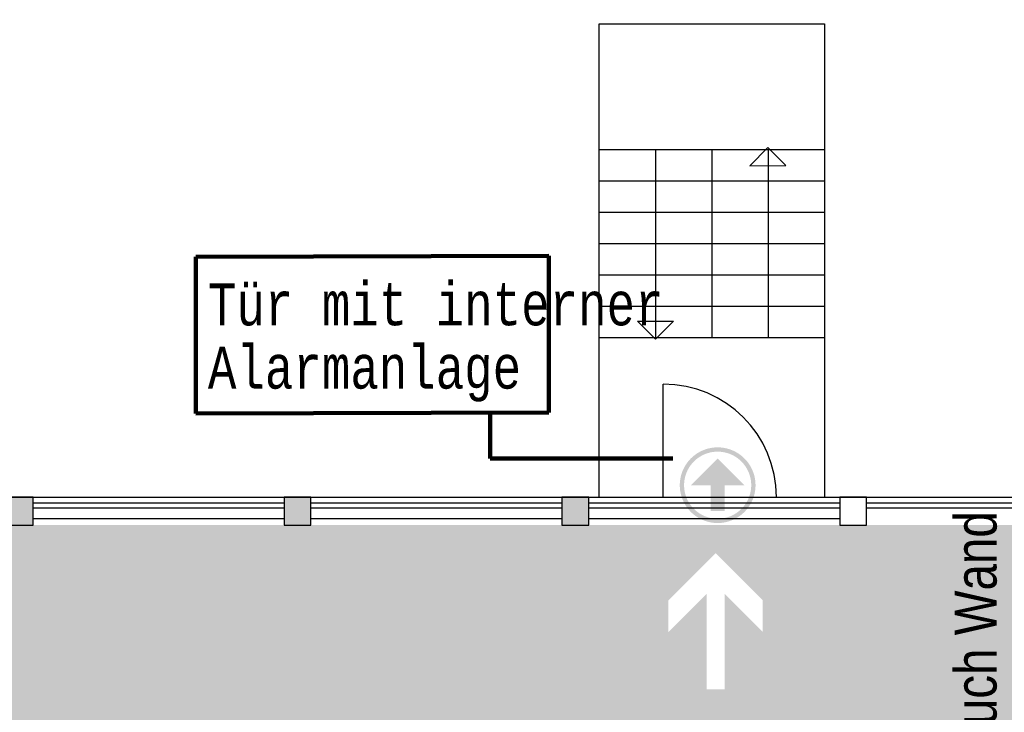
# Model space of a CAD drawing. Header units: metres. Extents: x -5 to 193, y -5 to 104.
# Tile 23 of 25: x 167.26 to 176.05, y 73.2 to 79.38. Entities that reach past the tile are written whole.
import ezdxf

# ---------------------------------------------------------------- set-up
doc = ezdxf.new("R2010")
doc.units = ezdxf.units.M
doc.header["$PDMODE"] = 65
doc.linetypes.add('AUSGEZOGEN', pattern=[0])
for name, color, linetype, lineweight in [('XR$2$003STTXT_BAUTEILBESCHRIFTUNG', 7, 'Continuous', 13), ('XR$2$003UZ013_BETON_STAHLBETON', 8, 'Continuous', 13), ('XR$2$003WN111_ALLGEMEIN', 7, 'Continuous', 13), ('XR$2$004FE2DD_ZWEIDIMENSIONAL', 4, 'Continuous', 13), ('XR$2$004TT111_ALLGEMEIN', 7, 'Continuous', 13), ('XR$3$004TT2DD_ZWEIDIMENSIONAL', 4, 'Continuous', 13), ('XR$3$STANDARD', 7, 'Continuous', 25)]:
    doc.layers.add(name, color=color, linetype=linetype, lineweight=lineweight)
doc.styles.add('ARIAL', font='ARIAL.TTF')
doc.styles.add('LUCIDACONSOLE', font='LUCON.TTF')
doc.dimstyles.new('_DIMSTYLE_3', dxfattribs={"dimtxt": 0.75, "dimasz": 1, "dimexe": 0, "dimexo": 1e-06, "dimgap": 0.375, "dimtad": 0, "dimrnd": 0.01, "dimzin": 4, "dimdsep": 46, "dimtxsty": 'Standard', "dimblk1": 'ALL_ML_STRICH', "dimblk2": 'ALL_ML_STRICH', "dimsah": 1, "dimcen": 0, "dimse1": 1, "dimse2": 1, "dimadec": 0, "dimazin": 0, "dimtfac": 1, "dimtdec": 0, "dimtix": 1, "dimtmove": 2, "dimatfit": 3, "dimfxl": 1, "dimtzin": 0, "dimlwd": 0, "dimlwe": 25, "dimarcsym": 0})

# ---------------------------------------------------------------- blocks, each defined once
blk = doc.blocks.new('ALL_ML_STRICH')
at = {"color": 0, "linetype": 'ByBlock', "lineweight": -2}
for p, q in [((0, -0.5), (0, 0.5)), ((-0.3, -0.3), (0.3, 0.3)), ((-1, 0), (0.5, 0))]:
    blk.add_line(p, q, dxfattribs=at)
blk = doc.blocks.new('*D6')
at = {"layer": 'DEFPOINTS', "color": 0, "linetype": 'AUSGEZOGEN', "lineweight": 25}
for p in [(152.0949, 84.1582), (152.0949, 80.3925), (187.2324, 75.1175)]:
    blk.add_point(p, dxfattribs=at)
at = {"layer": 'XR$3$STANDARD', "color": 0, "linetype": 'AUSGEZOGEN', "lineweight": -2}
for p, q in [((152.0949, 84.1582), (168.4762, 84.1582)), ((171.0699, 84.1582), (187.2324, 84.1582))]:
    blk.add_line(p, q, dxfattribs=at)
at = {"layer": 'XR$3$STANDARD', "color": 0, "linetype": 'AUSGEZOGEN', "lineweight": 25, "rotation": 180}
blk.add_blockref('ALL_ML_STRICH', (152.0949, 84.1582), dxfattribs=at)
at = {"layer": 'XR$3$STANDARD', "color": 0, "linetype": 'AUSGEZOGEN', "lineweight": 25}
blk.add_blockref('ALL_ML_STRICH', (187.2324, 84.1582), dxfattribs=at)
at = {"layer": 'XR$3$STANDARD', "color": 0, "linetype": 'AUSGEZOGEN', "lineweight": 25, "insert": (169.773, 84.1582), "char_height": 0.75, "width": 2.329687, "attachment_point": 5}
blk.add_mtext('\\W0.62;\\A1;{35.14\\H0.495000;\\S^ ;}', dxfattribs=at)
blk = doc.blocks.new('*D9')
at = {"layer": 'DEFPOINTS', "color": 0, "linetype": 'AUSGEZOGEN', "lineweight": 25}
for p in [(152.0949, 80.3925), (187.2324, 75.1175), (192.7182, 75.1175)]:
    blk.add_point(p, dxfattribs=at)
at = {"layer": 'XR$3$STANDARD', "color": 0, "linetype": 'AUSGEZOGEN', "lineweight": -2}
for p, q in [((192.7182, 78.9675), (192.7182, 80.3925)), ((192.7182, 75.1175), (192.7182, 76.8175))]:
    blk.add_line(p, q, dxfattribs=at)
at = {"layer": 'XR$3$STANDARD', "color": 0, "linetype": 'AUSGEZOGEN', "lineweight": 25}
for p, rotation in [((192.7182, 80.3925), 90), ((192.7182, 75.1175), -90.00000000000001)]:
    blk.add_blockref('ALL_ML_STRICH', p, dxfattribs=dict(at, rotation=rotation))
at = {"layer": 'XR$3$STANDARD', "color": 0, "linetype": 'AUSGEZOGEN', "lineweight": 25, "insert": (192.7182, 77.8925), "char_height": 0.75, "width": 1.86375, "attachment_point": 5, "rotation": 90}
blk.add_mtext('\\W0.62;\\A1;{5.28\\H0.495000;\\S^ ;}', dxfattribs=at)

msp = doc.modelspace()

# ---------------------------------------------------------------- hatches: boundary and pattern name
at = {"layer": 'XR$2$004TT111_ALLGEMEIN', "linetype": 'AUSGEZOGEN', "lineweight": 25}
for points in [[(167.3824, 75.1175), (167.3824, 74.8675), (167.1424, 74.8675), (167.1424, 75.1175)], [(169.8624, 75.1175), (169.8624, 74.8675), (169.6224, 74.8675), (169.6224, 75.1175)], [(172.3424, 75.1175), (172.3424, 74.8675), (172.1024, 74.8675), (172.1024, 75.1175)]]:
    msp.add_hatch(color=0, dxfattribs=at).paths.add_polyline_path(points, flags=16)
at = {"layer": 'XR$3$STANDARD', "linetype": 'AUSGEZOGEN', "lineweight": 13}
h = msp.add_hatch(color=6, dxfattribs=at)
h.paths.add_polyline_path([(173.4925, 75.5621), (173.4866, 75.562), (173.4807, 75.5619), (173.4748, 75.5616), (173.4689, 75.5612), (173.463, 75.5608), (173.4572, 75.5602), (173.4513, 75.5596), (173.4454, 75.5588), (173.4396, 75.5579), (173.4338, 75.5569), (173.428, 75.5559), (173.4222, 75.5547), (173.4164, 75.5534), (173.4107, 75.552), (173.405, 75.5506), (173.3993, 75.549), (173.3937, 75.5473), (173.388, 75.5455), (173.3824, 75.5437), (173.3769, 75.5417), (173.3714, 75.5396), (173.3659, 75.5375), (173.3604, 75.5352), (173.355, 75.5328), (173.3496, 75.5304), (173.3443, 75.5279), (173.339, 75.5252), (173.3338, 75.5225), (173.3286, 75.5197), (173.3235, 75.5168), (173.3184, 75.5138), (173.3134, 75.5107), (173.3084, 75.5075), (173.3035, 75.5043), (173.2986, 75.5009), (173.2938, 75.4975), (173.2891, 75.494), (173.2844, 75.4904), (173.2798, 75.4867), (173.2752, 75.483), (173.2707, 75.4792), (173.2663, 75.4753), (173.262, 75.4713), (173.2577, 75.4672), (173.2535, 75.4631), (173.2493, 75.4589), (173.2453, 75.4546), (173.2413, 75.4502), (173.2374, 75.4458), (173.2335, 75.4413), (173.2298, 75.4368), (173.2261, 75.4322), (173.2225, 75.4275), (173.219, 75.4227), (173.2156, 75.4179), (173.2123, 75.4131), (173.209, 75.4082), (173.2058, 75.4032), (173.2027, 75.3981), (173.1998, 75.3931), (173.1968, 75.3879), (173.194, 75.3827), (173.1913, 75.3775), (173.1887, 75.3722), (173.1861, 75.3669), (173.1837, 75.3615), (173.1813, 75.3561), (173.1791, 75.3507), (173.1769, 75.3452), (173.1749, 75.3397), (173.1729, 75.3341), (173.171, 75.3285), (173.1692, 75.3229), (173.1676, 75.3172), (173.166, 75.3115), (173.1645, 75.3058), (173.1631, 75.3001), (173.1619, 75.2943), (173.1607, 75.2885), (173.1596, 75.2827), (173.1586, 75.2769), (173.1578, 75.2711), (173.157, 75.2652), (173.1563, 75.2594), (173.1558, 75.2535), (173.1553, 75.2476), (173.1549, 75.2417), (173.1547, 75.2358), (173.1545, 75.23), (173.1545, 75.2241), (173.1545, 75.2182), (173.1547, 75.2123), (173.1549, 75.2064), (173.1553, 75.2005), (173.1558, 75.1946), (173.1563, 75.1887), (173.157, 75.1829), (173.1578, 75.177), (173.1586, 75.1712), (173.1596, 75.1654), (173.1607, 75.1596), (173.1619, 75.1538), (173.1631, 75.148), (173.1645, 75.1423), (173.166, 75.1366), (173.1676, 75.1309), (173.1692, 75.1252), (173.171, 75.1196), (173.1729, 75.114), (173.1749, 75.1084), (173.1769, 75.1029), (173.1791, 75.0974), (173.1813, 75.092), (173.1837, 75.0866), (173.1861, 75.0812), (173.1887, 75.0759), (173.1913, 75.0706), (173.194, 75.0654), (173.1968, 75.0602), (173.1998, 75.055), (173.2027, 75.05), (173.2058, 75.0449), (173.209, 75.04), (173.2123, 75.035), (173.2156, 75.0302), (173.219, 75.0254), (173.2225, 75.0206), (173.2261, 75.0159), (173.2298, 75.0113), (173.2335, 75.0068), (173.2374, 75.0023), (173.2413, 74.9979), (173.2453, 74.9935), (173.2493, 74.9892), (173.2535, 74.985), (173.2577, 74.9809), (173.262, 74.9768), (173.2663, 74.9729), (173.2707, 74.9689), (173.2752, 74.9651), (173.2798, 74.9614), (173.2844, 74.9577), (173.2891, 74.9541), (173.2938, 74.9506), (173.2986, 74.9472), (173.3035, 74.9438), (173.3084, 74.9406), (173.3134, 74.9374), (173.3184, 74.9343), (173.3235, 74.9313), (173.3286, 74.9284), (173.3338, 74.9256), (173.339, 74.9229), (173.3443, 74.9202), (173.3496, 74.9177), (173.355, 74.9153), (173.3604, 74.9129), (173.3659, 74.9106), (173.3714, 74.9085), (173.3769, 74.9064), (173.3824, 74.9044), (173.388, 74.9026), (173.3937, 74.9008), (173.3993, 74.8991), (173.405, 74.8976), (173.4107, 74.8961), (173.4164, 74.8947), (173.4222, 74.8934), (173.428, 74.8922), (173.4338, 74.8912), (173.4396, 74.8902), (173.4454, 74.8893), (173.4513, 74.8886), (173.4572, 74.8879), (173.463, 74.8873), (173.4689, 74.8869), (173.4748, 74.8865), (173.4807, 74.8862), (173.4866, 74.8861), (173.4925, 74.886), (173.4984, 74.8861), (173.5043, 74.8862), (173.5102, 74.8865), (173.5161, 74.8869), (173.5219, 74.8873), (173.5278, 74.8879), (173.5337, 74.8886), (173.5395, 74.8893), (173.5454, 74.8902), (173.5512, 74.8912), (173.557, 74.8922), (173.5628, 74.8934), (173.5685, 74.8947), (173.5743, 74.8961), (173.58, 74.8976), (173.5857, 74.8991), (173.5913, 74.9008), (173.5969, 74.9026), (173.6025, 74.9044), (173.6081, 74.9064), (173.6136, 74.9085), (173.6191, 74.9106), (173.6246, 74.9129), (173.63, 74.9153), (173.6353, 74.9177), (173.6407, 74.9202), (173.6459, 74.9229), (173.6512, 74.9256), (173.6564, 74.9284), (173.6615, 74.9313), (173.6666, 74.9343), (173.6716, 74.9374), (173.6766, 74.9406), (173.6815, 74.9438), (173.6864, 74.9472), (173.6912, 74.9506), (173.6959, 74.9541), (173.7006, 74.9577), (173.7052, 74.9614), (173.7098, 74.9651), (173.7142, 74.9689), (173.7187, 74.9729), (173.723, 74.9768), (173.7273, 74.9809), (173.7315, 74.985), (173.7356, 74.9892), (173.7397, 74.9935), (173.7437, 74.9979), (173.7476, 75.0023), (173.7514, 75.0068), (173.7552, 75.0113), (173.7588, 75.0159), (173.7624, 75.0206), (173.766, 75.0254), (173.7694, 75.0302), (173.7727, 75.035), (173.776, 75.04), (173.7791, 75.0449), (173.7822, 75.05), (173.7852, 75.055), (173.7881, 75.0602), (173.7909, 75.0654), (173.7937, 75.0706), (173.7963, 75.0759), (173.7988, 75.0812), (173.8013, 75.0866), (173.8036, 75.092), (173.8059, 75.0974), (173.8081, 75.1029), (173.8101, 75.1084), (173.8121, 75.114), (173.814, 75.1196), (173.8157, 75.1252), (173.8174, 75.1309), (173.819, 75.1366), (173.8205, 75.1423), (173.8218, 75.148), (173.8231, 75.1538), (173.8243, 75.1596), (173.8254, 75.1654), (173.8263, 75.1712), (173.8272, 75.177), (173.828, 75.1829), (173.8287, 75.1887), (173.8292, 75.1946), (173.8297, 75.2005), (173.83, 75.2064), (173.8303, 75.2123), (173.8305, 75.2182), (173.8305, 75.2241), (173.8305, 75.23), (173.8303, 75.2358), (173.83, 75.2417), (173.8297, 75.2476), (173.8292, 75.2535), (173.8287, 75.2594), (173.828, 75.2652), (173.8272, 75.2711), (173.8263, 75.2769), (173.8254, 75.2827), (173.8243, 75.2885), (173.8231, 75.2943), (173.8218, 75.3001), (173.8205, 75.3058), (173.819, 75.3115), (173.8174, 75.3172), (173.8157, 75.3229), (173.814, 75.3285), (173.8121, 75.3341), (173.8101, 75.3397), (173.8081, 75.3452), (173.8059, 75.3507), (173.8036, 75.3561), (173.8013, 75.3615), (173.7988, 75.3669), (173.7963, 75.3722), (173.7937, 75.3775), (173.7909, 75.3827), (173.7881, 75.3879), (173.7852, 75.3931), (173.7822, 75.3981), (173.7791, 75.4032), (173.776, 75.4082), (173.7727, 75.4131), (173.7694, 75.4179), (173.766, 75.4227), (173.7624, 75.4275), (173.7588, 75.4322), (173.7552, 75.4368), (173.7514, 75.4413), (173.7476, 75.4458), (173.7437, 75.4502), (173.7397, 75.4546), (173.7356, 75.4589), (173.7315, 75.4631), (173.7273, 75.4672), (173.723, 75.4713), (173.7187, 75.4753), (173.7142, 75.4792), (173.7098, 75.483), (173.7052, 75.4867), (173.7006, 75.4904), (173.6959, 75.494), (173.6912, 75.4975), (173.6864, 75.5009), (173.6815, 75.5043), (173.6766, 75.5075), (173.6716, 75.5107), (173.6666, 75.5138), (173.6615, 75.5168), (173.6564, 75.5197), (173.6512, 75.5225), (173.6459, 75.5252), (173.6407, 75.5279), (173.6353, 75.5304), (173.63, 75.5328), (173.6246, 75.5352), (173.6191, 75.5375), (173.6136, 75.5396), (173.6081, 75.5417), (173.6025, 75.5437), (173.5969, 75.5455), (173.5913, 75.5473), (173.5857, 75.549), (173.58, 75.5506), (173.5743, 75.552), (173.5685, 75.5534), (173.5628, 75.5547), (173.557, 75.5559), (173.5512, 75.5569), (173.5454, 75.5579), (173.5395, 75.5588), (173.5337, 75.5596), (173.5278, 75.5602), (173.5219, 75.5608), (173.5161, 75.5612), (173.5102, 75.5616), (173.5043, 75.5619), (173.4984, 75.562)])
h.paths.add_polyline_path([(173.4873, 75.5236), (173.4925, 75.5236), (173.4977, 75.5236), (173.5029, 75.5235), (173.5082, 75.5232), (173.5134, 75.5229), (173.5186, 75.5225), (173.5238, 75.522), (173.529, 75.5214), (173.5342, 75.5207), (173.5394, 75.5199), (173.5445, 75.5191), (173.5496, 75.5181), (173.5548, 75.5171), (173.5599, 75.516), (173.565, 75.5147), (173.57, 75.5134), (173.5751, 75.512), (173.5801, 75.5105), (173.5851, 75.509), (173.59, 75.5073), (173.5949, 75.5056), (173.5998, 75.5037), (173.6047, 75.5018), (173.6095, 75.4998), (173.6143, 75.4977), (173.6191, 75.4956), (173.6238, 75.4933), (173.6285, 75.491), (173.6331, 75.4886), (173.6377, 75.4861), (173.6423, 75.4835), (173.6468, 75.4808), (173.6512, 75.4781), (173.6557, 75.4753), (173.66, 75.4724), (173.6643, 75.4695), (173.6686, 75.4664), (173.6728, 75.4633), (173.6769, 75.4601), (173.681, 75.4569), (173.6851, 75.4535), (173.689, 75.4502), (173.6929, 75.4467), (173.6968, 75.4432), (173.7006, 75.4396), (173.7043, 75.4359), (173.708, 75.4322), (173.7116, 75.4284), (173.7151, 75.4245), (173.7186, 75.4206), (173.722, 75.4166), (173.7253, 75.4126), (173.7286, 75.4085), (173.7317, 75.4043), (173.7349, 75.4001), (173.7379, 75.3959), (173.7409, 75.3916), (173.7437, 75.3872), (173.7465, 75.3828), (173.7493, 75.3783), (173.7519, 75.3738), (173.7545, 75.3693), (173.757, 75.3647), (173.7594, 75.3601), (173.7617, 75.3554), (173.764, 75.3507), (173.7662, 75.3459), (173.7683, 75.3411), (173.7703, 75.3363), (173.7722, 75.3314), (173.774, 75.3265), (173.7757, 75.3216), (173.7774, 75.3166), (173.779, 75.3116), (173.7805, 75.3066), (173.7819, 75.3016), (173.7832, 75.2965), (173.7844, 75.2914), (173.7855, 75.2863), (173.7866, 75.2812), (173.7875, 75.2761), (173.7884, 75.2709), (173.7892, 75.2657), (173.7898, 75.2606), (173.7904, 75.2554), (173.7909, 75.2502), (173.7913, 75.245), (173.7917, 75.2397), (173.7919, 75.2345), (173.792, 75.2293), (173.7921, 75.2241), (173.792, 75.2188), (173.7919, 75.2136), (173.7917, 75.2084), (173.7913, 75.2032), (173.7909, 75.1979), (173.7904, 75.1927), (173.7898, 75.1875), (173.7892, 75.1824), (173.7884, 75.1772), (173.7875, 75.172), (173.7866, 75.1669), (173.7855, 75.1618), (173.7844, 75.1567), (173.7832, 75.1516), (173.7819, 75.1465), (173.7805, 75.1415), (173.779, 75.1365), (173.7774, 75.1315), (173.7757, 75.1265), (173.774, 75.1216), (173.7722, 75.1167), (173.7703, 75.1118), (173.7683, 75.107), (173.7662, 75.1022), (173.764, 75.0974), (173.7617, 75.0927), (173.7594, 75.088), (173.757, 75.0834), (173.7545, 75.0788), (173.7519, 75.0743), (173.7493, 75.0698), (173.7465, 75.0653), (173.7437, 75.0609), (173.7409, 75.0565), (173.7379, 75.0522), (173.7349, 75.048), (173.7317, 75.0438), (173.7286, 75.0396), (173.7253, 75.0355), (173.722, 75.0315), (173.7186, 75.0275), (173.7151, 75.0236), (173.7116, 75.0197), (173.708, 75.0159), (173.7043, 75.0122), (173.7006, 75.0086), (173.6968, 75.005), (173.6929, 75.0014), (173.689, 74.998), (173.6851, 74.9946), (173.681, 74.9912), (173.6769, 74.988), (173.6728, 74.9848), (173.6686, 74.9817), (173.6643, 74.9786), (173.66, 74.9757), (173.6557, 74.9728), (173.6512, 74.97), (173.6468, 74.9673), (173.6423, 74.9646), (173.6377, 74.962), (173.6331, 74.9595), (173.6285, 74.9571), (173.6238, 74.9548), (173.6191, 74.9525), (173.6143, 74.9504), (173.6095, 74.9483), (173.6047, 74.9463), (173.5998, 74.9444), (173.5949, 74.9425), (173.59, 74.9408), (173.5851, 74.9391), (173.5801, 74.9376), (173.5751, 74.9361), (173.57, 74.9347), (173.565, 74.9334), (173.5599, 74.9321), (173.5548, 74.931), (173.5496, 74.93), (173.5445, 74.929), (173.5394, 74.9282), (173.5342, 74.9274), (173.529, 74.9267), (173.5238, 74.9261), (173.5186, 74.9256), (173.5134, 74.9252), (173.5082, 74.9249), (173.5029, 74.9247), (173.4977, 74.9245), (173.4925, 74.9245), (173.4873, 74.9245), (173.482, 74.9247), (173.4768, 74.9249), (173.4716, 74.9252), (173.4664, 74.9256), (173.4612, 74.9261), (173.456, 74.9267), (173.4508, 74.9274), (173.4456, 74.9282), (173.4405, 74.929), (173.4353, 74.93), (173.4302, 74.931), (173.4251, 74.9321), (173.42, 74.9334), (173.4149, 74.9347), (173.4099, 74.9361), (173.4049, 74.9376), (173.3999, 74.9391), (173.395, 74.9408), (173.39, 74.9425), (173.3851, 74.9444), (173.3803, 74.9463), (173.3754, 74.9483), (173.3706, 74.9504), (173.3659, 74.9525), (173.3612, 74.9548), (173.3565, 74.9571), (173.3518, 74.9595), (173.3472, 74.962), (173.3427, 74.9646), (173.3382, 74.9673), (173.3337, 74.97), (173.3293, 74.9728), (173.325, 74.9757), (173.3207, 74.9786), (173.3164, 74.9817), (173.3122, 74.9848), (173.308, 74.988), (173.304, 74.9912), (173.2999, 74.9946), (173.2959, 74.998), (173.292, 75.0014), (173.2882, 75.005), (173.2844, 75.0086), (173.2806, 75.0122), (173.277, 75.0159), (173.2734, 75.0197), (173.2699, 75.0236), (173.2664, 75.0275), (173.263, 75.0315), (173.2597, 75.0355), (173.2564, 75.0396), (173.2532, 75.0438), (173.2501, 75.048), (173.2471, 75.0522), (173.2441, 75.0565), (173.2412, 75.0609), (173.2384, 75.0653), (173.2357, 75.0698), (173.233, 75.0743), (173.2305, 75.0788), (173.228, 75.0834), (173.2256, 75.088), (173.2232, 75.0927), (173.221, 75.0974), (173.2188, 75.1022), (173.2167, 75.107), (173.2147, 75.1118), (173.2128, 75.1167), (173.211, 75.1216), (173.2092, 75.1265), (173.2076, 75.1315), (173.206, 75.1365), (173.2045, 75.1415), (173.2031, 75.1465), (173.2018, 75.1516), (173.2006, 75.1567), (173.1994, 75.1618), (173.1984, 75.1669), (173.1975, 75.172), (173.1966, 75.1772), (173.1958, 75.1824), (173.1951, 75.1875), (173.1945, 75.1927), (173.194, 75.1979), (173.1936, 75.2032), (173.1933, 75.2084), (173.1931, 75.2136), (173.1929, 75.2188), (173.1929, 75.2241), (173.1929, 75.2293), (173.1931, 75.2345), (173.1933, 75.2397), (173.1936, 75.245), (173.194, 75.2502), (173.1945, 75.2554), (173.1951, 75.2606), (173.1958, 75.2657), (173.1966, 75.2709), (173.1975, 75.2761), (173.1984, 75.2812), (173.1994, 75.2863), (173.2006, 75.2914), (173.2018, 75.2965), (173.2031, 75.3016), (173.2045, 75.3066), (173.206, 75.3116), (173.2076, 75.3166), (173.2092, 75.3216), (173.211, 75.3265), (173.2128, 75.3314), (173.2147, 75.3363), (173.2167, 75.3411), (173.2188, 75.3459), (173.221, 75.3507), (173.2232, 75.3554), (173.2256, 75.3601), (173.228, 75.3647), (173.2305, 75.3693), (173.233, 75.3738), (173.2357, 75.3783), (173.2384, 75.3828), (173.2412, 75.3872), (173.2441, 75.3916), (173.2471, 75.3959), (173.2501, 75.4001), (173.2532, 75.4043), (173.2564, 75.4085), (173.2597, 75.4126), (173.263, 75.4166), (173.2664, 75.4206), (173.2699, 75.4245), (173.2734, 75.4284), (173.277, 75.4322), (173.2806, 75.4359), (173.2844, 75.4396), (173.2882, 75.4432), (173.292, 75.4467), (173.2959, 75.4502), (173.2999, 75.4535), (173.304, 75.4569), (173.308, 75.4601), (173.3122, 75.4633), (173.3164, 75.4664), (173.3207, 75.4695), (173.325, 75.4724), (173.3293, 75.4753), (173.3337, 75.4781), (173.3382, 75.4808), (173.3427, 75.4835), (173.3472, 75.4861), (173.3518, 75.4886), (173.3565, 75.491), (173.3612, 75.4933), (173.3659, 75.4956), (173.3706, 75.4977), (173.3754, 75.4998), (173.3803, 75.5018), (173.3851, 75.5037), (173.39, 75.5056), (173.395, 75.5073), (173.3999, 75.509), (173.4049, 75.5105), (173.4099, 75.512), (173.4149, 75.5134), (173.42, 75.5147), (173.4251, 75.516), (173.4302, 75.5171), (173.4353, 75.5181), (173.4405, 75.5191), (173.4456, 75.5199), (173.4508, 75.5207), (173.456, 75.5214), (173.4612, 75.522), (173.4664, 75.5225), (173.4716, 75.5229), (173.4768, 75.5232), (173.482, 75.5235)], flags=16)
msp.add_hatch(color=6, dxfattribs=at).paths.add_polyline_path([(173.2537, 75.2241), (173.4296, 75.2241), (173.4296, 74.9937), (173.5553, 74.9937), (173.5553, 75.2241), (173.7313, 75.2241), (173.4925, 75.4628)])
at = {"layer": 'XR$3$STANDARD', "linetype": 'AUSGEZOGEN', "lineweight": 25, "true_color": 0xc4ffc4}
h = msp.add_hatch(color=254, dxfattribs=at)
h.paths.add_polyline_path([(177.1024, 74.8675), (152.3424, 74.8675), (152.3424, 72.1125), (177.1024, 72.1125)])
h.paths.add_polyline_path([(173.9737, 73.2996), (172.9737, 73.2996), (172.9737, 74.6996), (173.9737, 74.6996)], flags=16)
at = {"layer": 'XR$3$STANDARD', "linetype": 'AUSGEZOGEN', "lineweight": 25, "true_color": 0x00c600}
for points in [[(173.3937, 74.2538), (173.0537, 73.9138), (173.0537, 74.1966), (173.4737, 74.6166), (173.4737, 74.6996), (172.9737, 74.6996), (172.9737, 73.2996), (173.4737, 73.2996), (173.4737, 73.3996), (173.3937, 73.3996)], [(173.9737, 73.2996), (173.9737, 74.6996), (173.4737, 74.6996), (173.4737, 74.6166), (173.8937, 74.1966), (173.8937, 73.9138), (173.5537, 74.2538), (173.5537, 73.3996), (173.4737, 73.3996), (173.4737, 73.2996)]]:
    msp.add_hatch(color=92, dxfattribs=at).paths.add_polyline_path(points)

# ---------------------------------------------------------------- linework, layer by layer
at = {"layer": 'XR$2$003STTXT_BAUTEILBESCHRIFTUNG', "color": 1, "linetype": 'AUSGEZOGEN', "lineweight": 25}
for p, q in [((152.5024, 75.1175), (186.9824, 75.1175)), ((167.3824, 74.9275), (169.6224, 74.9275)), ((169.8624, 74.9275), (172.1024, 74.9275)), ((172.3424, 74.9275), (174.5824, 74.9275))]:
    msp.add_line(p, q, dxfattribs=at)
at = {"layer": 'XR$2$003UZ013_BETON_STAHLBETON', "color": 0, "linetype": 'AUSGEZOGEN', "lineweight": 25}
for p, q in [((167.3824, 75.0675), (169.6224, 75.0675)), ((169.8624, 75.0675), (172.1024, 75.0675)), ((172.3424, 75.0675), (174.5824, 75.0675)), ((174.8224, 75.0675), (177.0624, 75.0675)), ((169.6224, 75.0175), (167.3824, 75.0175)), ((172.1024, 75.0175), (169.8624, 75.0175)), ((174.5824, 75.0175), (172.3424, 75.0175)), ((177.0624, 75.0175), (174.8224, 75.0175))]:
    msp.add_line(p, q, dxfattribs=at)
at = {"layer": 'XR$2$003WN111_ALLGEMEIN', "color": 2, "linetype": 'AUSGEZOGEN', "lineweight": 25}
for points in [[(167.1424, 75.1175), (167.1424, 74.8675), (167.3824, 74.8675), (167.3824, 75.1175), (167.1424, 75.1175)], [(169.6224, 75.1175), (169.6224, 74.8675), (169.8624, 74.8675), (169.8624, 75.1175), (169.6224, 75.1175)], [(172.1024, 75.1175), (172.1024, 74.8675), (172.3424, 74.8675), (172.3424, 75.1175), (172.1024, 75.1175)], [(174.5824, 75.1175), (174.5824, 74.8675), (174.8224, 74.8675), (174.8224, 75.1175), (174.5824, 75.1175)]]:
    msp.add_lwpolyline(points, close=True, dxfattribs=at)
at = {"layer": 'XR$2$004FE2DD_ZWEIDIMENSIONAL', "color": 1, "linetype": 'AUSGEZOGEN', "lineweight": 25}
msp.add_line((173.0068, 75.117), (173.0068, 76.127), dxfattribs=at)
msp.add_arc((173.0068, 75.117), 1.01, 0, 90, dxfattribs=at)
at = {"layer": 'XR$3$STANDARD', "color": 0, "linetype": 'AUSGEZOGEN', "lineweight": 25}
for p, q in [((172.4338, 79.3439), (174.4463, 79.3439)), ((172.4338, 75.1175), (172.4338, 79.3439)), ((174.4463, 79.3439), (174.4463, 75.1175)), ((172.4338, 78.2239), (174.4463, 78.2239)), ((172.9369, 78.2239), (172.9369, 76.5439)), ((173.4401, 78.2239), (173.4401, 76.5401)), ((173.9405, 78.2393), (173.7802, 78.0779)), ((173.9405, 78.2393), (174.1019, 78.0789)), ((173.9432, 78.2239), (173.9432, 76.5439)), ((173.7802, 78.0779), (174.1019, 78.0789)), ((172.4338, 77.9439), (174.4463, 77.9439)), ((172.4338, 77.6639), (174.4463, 77.6639)), ((172.4338, 77.3839), (174.4463, 77.3839)), ((172.4338, 77.1039), (174.4463, 77.1039)), ((172.4338, 76.8239), (174.4463, 76.8239)), ((172.9369, 76.5285), (172.7761, 76.6894)), ((172.7761, 76.6894), (173.0978, 76.6894)), ((172.9369, 76.5285), (173.0978, 76.6894)), ((172.4338, 76.5439), (174.4463, 76.5439))]:
    msp.add_line(p, q, dxfattribs=at)
at = {"layer": 'XR$3$STANDARD', "color": 1, "linetype": 'AUSGEZOGEN', "lineweight": 140}
for p, q in [((168.8339, 77.2646), (171.9855, 77.2729)), ((168.8339, 75.8646), (168.8339, 77.2646)), ((171.9855, 77.2729), (171.9855, 75.8729)), ((171.9855, 75.8729), (168.8339, 75.8646)), ((171.4609, 75.8638), (171.4609, 75.4635)), ((171.4609, 75.4635), (173.0914, 75.4635))]:
    msp.add_line(p, q, dxfattribs=at)

# ---------------------------------------------------------------- texts
at = {"layer": 'XR$3$004TT2DD_ZWEIDIMENSIONAL', "color": 0, "linetype": 'AUSGEZOGEN', "lineweight": 140, "insert": (168.9425, 77.0266), "char_height": 0.375, "width": 4.791872, "attachment_point": 1, "line_spacing_factor": 0.903614, "style": 'LUCIDACONSOLE'}
msp.add_mtext('{\\fLucida Console|i0|b0;\\H0.375000;\\W0.800000;\\C7;Tür mit interner}\\P{\\fLucida Console|i0|b0;\\H0.375000;\\W0.800000;\\C7;Alarmanlage}\\P', dxfattribs=at)
at = {"layer": 'XR$3$STANDARD', "color": 1, "linetype": 'AUSGEZOGEN', "lineweight": 25, "insert": (175.6074, 72.1847), "char_height": 0.375, "width": 2.937469, "attachment_point": 1, "rotation": 90, "style": 'ARIAL'}
msp.add_mtext('\\W0.81;Abbruch\\~Wand', dxfattribs=at)

# ---------------------------------------------------------------- dimensions: what is measured, and where the dimension line sits
at = {"layer": 'XR$3$STANDARD', "color": 0, "linetype": 'AUSGEZOGEN', "lineweight": 25}
dim = msp.add_linear_dim(base=(187.2324, 84.1582), p1=(152.0949, 80.3925), p2=(187.2324, 75.1175), dimstyle='_DIMSTYLE_3', override={"dimpost": '<>', "dimclrd": 0, "dimclre": 0, "dimclrt": 0, "dimlwd": 0, "dimlwe": 25}, dxfattribs=at)
dim.commit()
dim.dimension.update_dxf_attribs({"geometry": '*D6', "text_midpoint": (169.773, 84.1582)})
dim = msp.add_linear_dim(base=(192.7181601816, 80.3925081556), p1=(187.2324179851, 75.1175081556), p2=(152.0949179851, 80.3925081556), angle=90, dimstyle='_DIMSTYLE_3', override={"dimpost": '<>', "dimclrd": 0, "dimclre": 0, "dimclrt": 0, "dimlwd": 0, "dimlwe": 25}, dxfattribs=at)
dim.commit()
dim.dimension.update_dxf_attribs({"geometry": '*D9', "text_midpoint": (192.7181601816, 77.8925081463)})

doc.saveas('drawing.dxf')
